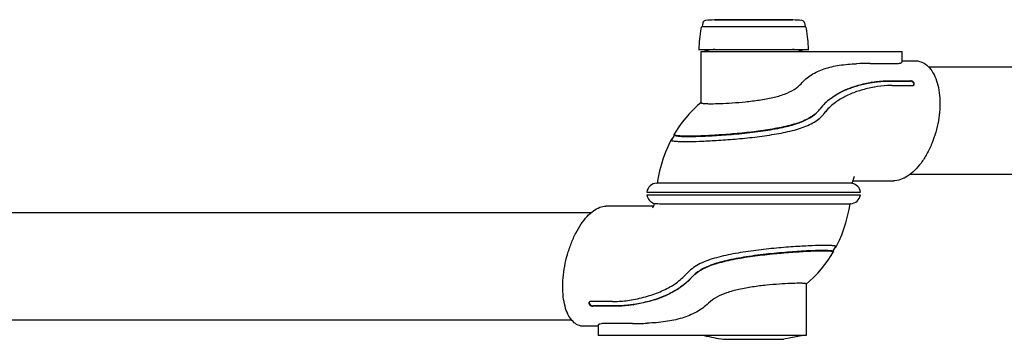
# Model space of a CAD drawing. Extents: x 0 to 420, y 0 to 297.
# Tile 4 of 7: x 121 to 242, y 103 to 142. Entities that reach past the tile are written whole.
import ezdxf

# ---------------------------------------------------------------- set-up
doc = ezdxf.new("R2010")
doc.units = 0
doc.header["$LTSCALE"] = 23.1
for name, color, linetype in [('102160_DXF_CONTINUOUS_LINE', 7, 'CONTINUOUS'), ('102162_DXF_CONTINUOUS_LINE', 7, 'CONTINUOUS'), ('102200_DXF_CONTINUOUS_LINE', 7, 'CONTINUOUS'), ('105-5481_DXF_CONTINUOUS_LI', 7, 'CONTINUOUS')]:
    doc.layers.add(name, color=color, linetype=linetype)

msp = doc.modelspace()

# ---------------------------------------------------------------- linework, layer by layer
at = {"layer": '102160_DXF_CONTINUOUS_LINE', "color": 7, "linetype": 'CONTINUOUS'}
for p, q in [((62.68, 118.44), (190.9, 118.44)), ((60.37, 105.29), (188.47, 105.29))]:
    msp.add_line(p, q, dxfattribs=at)
at = {"layer": '102162_DXF_CONTINUOUS_LINE', "color": 7, "linetype": 'CONTINUOUS'}
for p, q in [((284.22, 136.29), (232.33, 136.29)), ((284.22, 123.14), (230.04, 123.14))]:
    msp.add_line(p, q, dxfattribs=at)
at = {"layer": '102200_DXF_CONTINUOUS_LINE', "color": 7, "linetype": 'CONTINUOUS'}
for p, q in [((204.4, 138.22), (229.04, 138.22)), ((204.4, 131.95), (204.4, 138.22)), ((229.04, 136.94), (229.04, 138.22)), ((225.13, 136.74), (228.3, 136.74)), ((229.04, 137.09), (230.55, 137.09)), ((227.52, 134.58), (230.04, 134.58)), ((227.55, 134.62), (230.07, 134.62)), ((225.62, 133.85), (225.61, 133.84)), ((227.82, 134.04), (227.79, 134.04)), ((227.82, 134.04), (230.34, 134.04)), ((201.08, 127.91), (200.78, 127.36)), ((201.11, 127.97), (201.08, 127.91)), ((202.5, 127.16), (202.55, 127.16)), ((198.95, 122.05), (198.99, 122.06)), ((201.14, 122.06), (198.99, 122.06)), ((219.24, 122.05), (201.14, 122.06)), ((223.02, 122.34), (227.99, 122.34)), ((197.74, 120.97), (223.94, 120.97)), ((197.74, 120.62), (223.94, 120.62)), ((198.55, 119.24), (192.71, 119.24)), ((203.2, 119.53), (221.1, 119.53)), ((221.1, 119.53), (222.69, 119.53)), ((222.73, 119.53), (222.69, 119.53)), ((220.57, 113.67), (220.92, 114.29)), ((202.73, 111.07), (202.48, 110.79)), ((217.28, 109.68), (217.28, 103.37)), ((193.52, 107.54), (190.85, 107.54)), ((193.52, 107.54), (193.55, 107.54)), ((195.87, 107.74), (195.87, 107.74)), ((193.76, 106.96), (191.09, 106.96)), ((193.78, 107), (191.12, 107)), ((191.75, 104.49), (190, 104.49)), ((191.75, 104.62), (191.75, 103.37)), ((195.97, 104.84), (192.62, 104.84)), ((217.28, 103.37), (191.75, 103.37)), ((207.14, 102.9), (214.54, 102.9)), ((216.9, 103.37), (214.54, 102.9))]:
    msp.add_line(p, q, dxfattribs=at)
for points in [[(204.4, 131.97), (203.96, 131.58), (203.45, 131.1), (202.96, 130.6), (202.51, 130.08), (202.08, 129.54), (201.67, 128.99), (201.29, 128.41), (201.08, 128.05)], [(200.71, 127.39), (200.61, 127.19), (200.3, 126.53), (200.02, 125.85), (199.75, 125.14), (199.52, 124.38), (199.3, 123.58), (199.12, 122.74), (198.99, 122.06)], [(222.94, 122.03), (222.95, 122.09), (222.98, 122.19), (223, 122.28), (223.02, 122.36), (223.05, 122.44), (223.07, 122.52), (223.1, 122.59), (223.12, 122.65), (223.14, 122.7), (223.16, 122.75), (223.18, 122.79), (223.19, 122.83), (223.2, 122.85), (223.21, 122.87), (223.22, 122.88)], [(198.68, 119.57), (198.66, 119.51), (198.63, 119.44), (198.61, 119.38), (198.59, 119.32), (198.57, 119.27), (198.54, 119.22), (198.52, 119.18), (198.5, 119.15), (198.49, 119.11), (198.47, 119.09), (198.46, 119.06), (198.45, 119.05), (198.44, 119.03), (198.43, 119.03), (198.43, 119.02)], [(220.98, 114.25), (221.06, 114.4), (221.36, 115.05), (221.65, 115.73), (221.91, 116.44), (222.15, 117.19), (222.37, 117.99), (222.56, 118.83), (222.69, 119.53)], [(217.28, 109.66), (217.7, 110.03), (218.22, 110.51), (218.7, 111.01), (219.16, 111.53), (219.59, 112.07), (219.99, 112.62), (220.37, 113.19), (220.61, 113.59)]]:
    msp.add_lwpolyline(points, dxfattribs=at)
for centre, radius, start, end in [((210.84, 113.96), 25, 101.1016, 104.0341), ((210.84, 113.96), 25, 75.9659, 78.8984), ((225.07, 90.5), 46.24, 89.9224, 92.0179), ((227.37, 122.39), 12.23, 99.5203, 99.7466), ((228.06, 120.8), 13.28, 100.4215, 100.5966), ((230.34, 134.33), 0.287, 269.9323, 277.052), ((224.44, 126.88), 6.95, 133.7978, 142.2109), ((224.6, 126.72), 7.18, 133.4013, 133.8314), ((215.82, 133.57), 3.97, 313.1146, 321.4693), ((215.82, 133.57), 3.96, 321.471, 322.2077), ((216.11, 133.26), 4.29, 313.1339, 322.207), ((224.72, 126.51), 6.67, 133.3528, 142.1648), ((224.81, 126.5), 6.73, 133.395, 142.1484), ((216.06, 133.31), 4.36, 311.5776, 313.1341), ((198.99, 120.79), 1.26, 92, 172.0324), ((222.69, 120.79), 1.26, 7.9676, 79.1965), ((198.99, 120.79), 1.26, 187.9676, 256.7797), ((222.69, 120.79), 1.26, 272, 352.0324), ((219.65, 90.72), 23.7, 90.0006, 90.1252), ((206.29, 107.65), 4.93, 135.5961, 136.2076), ((197.47, 115.57), 7.68, 316.3121, 316.6913), ((197.48, 115.56), 7.66, 316.691, 318.0469), ((206.55, 107.41), 4.54, 137.434, 138.0472), ((206.56, 107.4), 4.55, 136.2092, 137.4336), ((193.24, 122.79), 15.28, 279.749, 279.9116), ((193.9, 121.19), 14.23, 278.8902, 279.0984), ((196.03, 157.47), 52.63, 269.9346, 271.8911), ((210.84, 127.62), 25, 255.9659, 261.4913)]:
    msp.add_arc(centre, radius, start, end, dxfattribs=at)
for points, knots in [([(216.65, 134.26), (217.02, 134.68), (217.9, 135.42), (219.53, 136.16), (221.41, 136.58), (222.74, 136.69), (223.45, 136.71)], [0, 0, 0, 0, 0.224394, 0.458694, 0.715575, 1, 1, 1, 1]), ([(230.55, 137.09), (230.83, 137.09), (231.39, 136.99), (232.14, 136.54), (232.76, 135.82), (233.23, 134.88), (233.55, 133.75), (233.76, 132.01), (233.59, 129.66), (232.94, 127.37), (232.13, 125.66), (231.42, 124.54), (230.63, 123.61), (229.78, 122.91), (228.89, 122.46), (228.28, 122.34), (227.99, 122.34)], [0, 0, 0, 0, 0.043969, 0.08903, 0.138486, 0.194198, 0.256605, 0.325127, 0.474988, 0.630611, 0.705916, 0.777043, 0.842489, 0.90129, 0.953374, 1, 1, 1, 1]), ([(228.3, 136.74), (228.4, 136.74), (228.59, 136.75), (228.8, 136.78), (228.93, 136.83), (229, 136.87), (229.04, 136.91), (229.04, 136.94)], [0, 0, 0, 0, 0.391908, 0.691769, 0.804219, 0.891515, 1, 1, 1, 1]), ([(205.57, 131.81), (205.95, 131.81), (206.83, 131.83), (208.25, 131.91), (209.85, 132.04), (211.52, 132.24), (213.13, 132.53), (214.58, 132.93), (215.78, 133.48), (216.41, 133.99), (216.65, 134.26)], [0, 0, 0, 0, 0.100563, 0.226422, 0.36856, 0.516865, 0.661096, 0.792374, 0.905389, 1, 1, 1, 1]), ([(219.67, 131.94), (220.03, 132.27), (220.82, 132.88), (222.17, 133.58), (223.68, 134.11), (224.75, 134.35), (225.3, 134.44)], [0, 0, 0, 0, 0.234727, 0.476021, 0.730108, 1, 1, 1, 1]), ([(219.67, 131.94), (220.09, 132.33), (220.96, 132.96), (222.36, 133.63), (223.78, 134.1), (224.76, 134.32), (225.27, 134.4)], [0, 0, 0, 0, 0.279643, 0.513656, 0.749738, 1, 1, 1, 1]), ([(225.27, 134.4), (225.44, 134.43), (226.19, 134.54), (226.94, 134.58), (227.52, 134.58)], [0, 0, 0, 0, 0.235409, 1, 1, 1, 1]), ([(225.35, 134.45), (225.52, 134.48), (226.25, 134.59), (226.99, 134.62), (227.55, 134.62)], [0, 0, 0, 0, 0.24284, 1, 1, 1, 1]), ([(230.51, 134.14), (230.52, 134.19), (230.5, 134.29), (230.41, 134.41), (230.27, 134.53), (230.14, 134.58), (230.04, 134.58)], [0, 0, 0, 0, 0.212395, 0.404972, 0.613025, 1, 1, 1, 1]), ([(230.52, 134.12), (230.53, 134.14), (230.55, 134.19), (230.55, 134.27), (230.51, 134.36), (230.43, 134.48), (230.28, 134.58), (230.14, 134.62), (230.07, 134.62)], [0, 0, 0, 0, 0.096029, 0.201438, 0.320829, 0.453577, 0.73754, 1, 1, 1, 1]), ([(230.38, 134.04), (230.41, 134.04), (230.46, 134.06), (230.5, 134.1), (230.52, 134.12)], [0, 0, 0, 0, 0.52369, 1, 1, 1, 1]), ([(225.61, 133.84), (225.07, 133.74), (224.05, 133.5), (222.59, 132.98), (221.29, 132.3), (220.53, 131.72), (220.19, 131.39)], [0, 0, 0, 0, 0.27093, 0.525508, 0.76639, 1, 1, 1, 1]), ([(227.79, 134.04), (227.61, 134.04), (226.89, 134.02), (226.18, 133.95), (225.66, 133.85)], [0, 0, 0, 0, 0.256397, 1, 1, 1, 1]), ([(204.4, 131.95), (204.4, 131.93), (204.43, 131.9), (204.49, 131.88), (204.58, 131.86), (204.71, 131.84), (204.88, 131.83), (205.17, 131.81), (205.4, 131.81), (205.57, 131.81)], [0, 0, 0, 0, 0.031493, 0.083853, 0.164166, 0.27383, 0.412908, 0.580921, 1, 1, 1, 1]), ([(218.53, 130.68), (218.33, 130.49), (217.88, 130.15), (217.11, 129.75), (216.24, 129.41), (214.92, 129.03), (213.12, 128.67), (210.86, 128.35), (208.58, 128.11), (206.41, 127.95), (204.5, 127.85), (203.32, 127.82), (202.8, 127.82)], [0, 0, 0, 0, 0.049919, 0.10323, 0.160769, 0.22262, 0.357243, 0.500874, 0.645352, 0.782068, 0.902731, 1, 1, 1, 1]), ([(202.85, 127.79), (203.44, 127.79), (204.78, 127.82), (206.95, 127.95), (209.41, 128.15), (211.93, 128.45), (214.23, 128.84), (216.1, 129.32), (217.5, 129.89), (218.21, 130.38), (218.49, 130.64)], [0, 0, 0, 0, 0.110407, 0.249206, 0.40567, 0.569232, 0.721089, 0.840254, 0.928996, 1, 1, 1, 1]), ([(202.55, 127.16), (203.1, 127.17), (204.34, 127.2), (206.34, 127.3), (208.6, 127.46), (210.97, 127.7), (213.32, 128.03), (215.2, 128.39), (216.56, 128.78), (217.47, 129.12), (218.27, 129.53), (218.74, 129.87), (218.95, 130.05)], [0, 0, 0, 0, 0.098163, 0.219486, 0.356576, 0.501113, 0.644497, 0.778625, 0.840148, 0.897334, 0.950312, 1, 1, 1, 1]), ([(201.12, 127.96), (201.1, 127.97), (201.08, 127.99), (201.07, 128.02), (201.07, 128.04), (201.08, 128.05)], [0, 0, 0, 0, 0.564237, 0.777508, 1, 1, 1, 1]), ([(200.71, 127.39), (200.71, 127.38), (200.7, 127.35), (200.73, 127.32), (200.74, 127.31)], [0, 0, 0, 0, 0.45917, 1, 1, 1, 1]), ([(200.8, 127.47), (200.79, 127.47), (200.76, 127.45), (200.74, 127.42), (200.72, 127.4)], [0, 0, 0, 0, 0.305111, 1, 1, 1, 1]), ([(200.76, 127.3), (200.76, 127.3), (200.79, 127.29), (200.81, 127.28), (200.84, 127.27)], [0, 0, 0, 0, 0.215712, 1, 1, 1, 1]), ([(200.78, 127.36), (200.77, 127.35), (200.76, 127.32), (200.78, 127.3), (200.79, 127.29)], [0, 0, 0, 0, 0.490621, 1, 1, 1, 1]), ([(200.85, 127.5), (200.85, 127.5), (200.83, 127.49), (200.81, 127.48), (200.8, 127.47)], [0, 0, 0, 0, 0.2653, 1, 1, 1, 1]), ([(200.84, 127.27), (200.91, 127.25), (201.11, 127.22), (201.48, 127.19), (201.95, 127.17), (202.31, 127.16), (202.5, 127.16)], [0, 0, 0, 0, 0.146415, 0.363131, 0.648774, 1, 1, 1, 1]), ([(202.8, 127.82), (202.59, 127.82), (202.21, 127.83), (201.72, 127.85), (201.4, 127.88), (201.21, 127.92), (201.15, 127.95), (201.12, 127.96)], [0, 0, 0, 0, 0.372961, 0.666011, 0.875082, 0.947832, 1, 1, 1, 1]), ([(201.18, 127.93), (201.21, 127.91), (201.28, 127.89), (201.46, 127.85), (201.78, 127.81), (202.27, 127.79), (202.64, 127.79), (202.85, 127.79)], [0, 0, 0, 0, 0.052328, 0.125232, 0.334611, 0.627615, 1, 1, 1, 1]), ([(222.93, 122.03), (222.89, 122.04), (222.79, 122.04), (222.58, 122.05), (222.27, 122.05), (221.85, 122.05), (221.33, 122.05), (220.45, 122.05), (219.74, 122.05), (219.24, 122.05)], [0, 0, 0, 0, 0.028269, 0.084701, 0.169541, 0.282606, 0.423317, 0.590708, 1, 1, 1, 1]), ([(190, 104.49), (189.76, 104.49), (189.26, 104.59), (188.62, 105.06), (188.11, 105.78), (187.73, 106.72), (187.5, 107.84), (187.4, 109.1), (187.45, 110.46), (187.64, 111.88), (187.97, 113.29), (188.43, 114.65), (188.99, 115.92), (189.64, 117.03), (190.36, 117.96), (191.12, 118.67), (191.9, 119.12), (192.46, 119.24), (192.71, 119.24)], [0, 0, 0, 0, 0.039684, 0.081408, 0.129152, 0.184776, 0.24841, 0.319101, 0.395269, 0.474967, 0.556057, 0.636318, 0.713545, 0.785677, 0.850965, 0.908255, 0.957417, 1, 1, 1, 1]), ([(198.7, 119.56), (198.72, 119.56), (198.76, 119.55), (198.89, 119.55), (199.14, 119.54), (199.52, 119.54), (200.03, 119.53), (200.66, 119.53), (201.41, 119.53), (202.27, 119.53), (202.88, 119.53), (203.2, 119.53)], [0, 0, 0, 0, 0.01143, 0.029741, 0.087326, 0.173059, 0.286742, 0.427681, 0.594677, 0.78616, 1, 1, 1, 1]), ([(219.6, 114.42), (219.08, 114.42), (217.87, 114.38), (215.88, 114.27), (213.58, 114.09), (211.12, 113.82), (209.04, 113.52), (207.43, 113.21), (206.3, 112.93), (205.25, 112.61), (204.3, 112.21), (203.46, 111.73), (202.98, 111.32), (202.77, 111.1)], [0, 0, 0, 0, 0.090302, 0.207154, 0.342767, 0.488138, 0.633817, 0.703928, 0.770873, 0.833911, 0.892721, 0.947671, 1, 1, 1, 1]), ([(203.28, 110.55), (203.48, 110.76), (203.94, 111.15), (204.74, 111.62), (205.66, 112.01), (207.04, 112.44), (208.93, 112.84), (211.29, 113.19), (213.64, 113.44), (215.83, 113.62), (217.71, 113.73), (218.85, 113.76), (219.34, 113.76)], [0, 0, 0, 0, 0.052539, 0.108047, 0.167539, 0.23123, 0.369184, 0.515202, 0.660322, 0.795186, 0.910952, 1, 1, 1, 1]), ([(219.29, 113.8), (218.71, 113.8), (217.39, 113.75), (215.18, 113.61), (212.63, 113.38), (210, 113.05), (207.63, 112.62), (205.72, 112.08), (204.31, 111.44), (203.59, 110.88), (203.31, 110.58)], [0, 0, 0, 0, 0.103619, 0.240744, 0.399633, 0.567726, 0.720545, 0.837386, 0.925959, 1, 1, 1, 1]), ([(220.52, 113.7), (220.5, 113.71), (220.45, 113.72), (220.32, 113.75), (220.08, 113.78), (219.72, 113.79), (219.44, 113.8), (219.29, 113.8)], [0, 0, 0, 0, 0.051829, 0.124178, 0.332616, 0.625534, 1, 1, 1, 1]), ([(219.34, 113.76), (219.5, 113.76), (219.78, 113.76), (220.14, 113.74), (220.38, 113.72), (220.51, 113.69), (220.56, 113.67), (220.58, 113.66)], [0, 0, 0, 0, 0.375003, 0.668045, 0.876168, 0.948341, 1, 1, 1, 1]), ([(220.88, 114.34), (220.83, 114.36), (220.68, 114.38), (220.41, 114.4), (220.06, 114.42), (219.8, 114.42), (219.65, 114.42)], [0, 0, 0, 0, 0.146694, 0.363039, 0.648295, 1, 1, 1, 1]), ([(220.58, 113.66), (220.59, 113.65), (220.61, 113.64), (220.62, 113.62), (220.62, 113.61)], [0, 0, 0, 0, 0.580072, 1, 1, 1, 1]), ([(220.85, 114.16), (220.85, 114.16), (220.87, 114.17), (220.89, 114.18), (220.9, 114.19)], [0, 0, 0, 0, 0.27037, 1, 1, 1, 1]), ([(220.9, 114.19), (220.91, 114.19), (220.94, 114.21), (220.96, 114.23), (220.97, 114.24)], [0, 0, 0, 0, 0.305959, 1, 1, 1, 1]), ([(220.92, 114.29), (220.92, 114.29), (220.92, 114.31), (220.91, 114.33), (220.91, 114.34)], [0, 0, 0, 0, 0.48924, 1, 1, 1, 1]), ([(220.95, 114.32), (220.94, 114.32), (220.93, 114.33), (220.92, 114.33), (220.91, 114.33)], [0, 0, 0, 0, 0.223934, 1, 1, 1, 1]), ([(220.98, 114.25), (220.98, 114.26), (220.98, 114.29), (220.96, 114.31), (220.95, 114.32)], [0, 0, 0, 0, 0.431389, 1, 1, 1, 1]), ([(195.87, 107.74), (196.53, 107.85), (197.79, 108.14), (199.57, 108.77), (201.16, 109.62), (202.08, 110.37), (202.48, 110.79)], [0, 0, 0, 0, 0.270368, 0.52436, 0.764858, 1, 1, 1, 1]), ([(203.02, 110.27), (202.6, 109.83), (201.77, 109.15), (200.43, 108.4), (198.62, 107.65), (197.16, 107.3), (196.15, 107.14)], [0, 0, 0, 0, 0.236071, 0.415924, 0.602198, 1, 1, 1, 1]), ([(203.02, 110.27), (202.73, 109.97), (202.15, 109.47), (201.02, 108.72), (199.64, 108.06), (197.95, 107.52), (196.78, 107.27), (196.18, 107.18)], [0, 0, 0, 0, 0.162675, 0.300011, 0.533792, 0.760214, 1, 1, 1, 1]), ([(216.41, 109.77), (216.06, 109.77), (215.26, 109.75), (213.92, 109.67), (212.36, 109.54), (210.71, 109.34), (209.07, 109.05), (207.19, 108.55), (205.91, 107.91), (205.29, 107.32)], [0, 0, 0, 0, 0.090763, 0.209423, 0.347466, 0.495035, 0.641843, 0.778567, 1, 1, 1, 1]), ([(217.28, 109.68), (217.28, 109.68), (217.26, 109.71), (217.21, 109.72), (217.14, 109.74), (217.05, 109.75), (216.93, 109.76), (216.71, 109.77), (216.54, 109.77), (216.41, 109.77)], [0, 0, 0, 0, 0.030784, 0.082647, 0.162457, 0.271686, 0.410483, 0.57862, 1, 1, 1, 1]), ([(190.78, 107.54), (190.77, 107.53), (190.72, 107.52), (190.67, 107.48), (190.65, 107.45)], [0, 0, 0, 0, 0.268612, 1, 1, 1, 1]), ([(193.55, 107.54), (193.74, 107.54), (194.5, 107.56), (195.27, 107.63), (195.82, 107.73)], [0, 0, 0, 0, 0.255386, 1, 1, 1, 1]), ([(190.65, 107.45), (190.64, 107.43), (190.62, 107.37), (190.63, 107.26), (190.71, 107.11), (190.88, 107), (191.02, 106.96), (191.09, 106.96)], [0, 0, 0, 0, 0.099554, 0.206454, 0.453203, 0.732949, 1, 1, 1, 1]), ([(190.65, 107.41), (190.64, 107.31), (190.75, 107.14), (190.94, 107.03), (191.06, 107), (191.12, 107)], [0, 0, 0, 0, 0.465, 0.741305, 1, 1, 1, 1]), ([(196.1, 107.13), (195.91, 107.1), (195.14, 107), (194.35, 106.96), (193.76, 106.96)], [0, 0, 0, 0, 0.243956, 1, 1, 1, 1]), ([(196.18, 107.18), (195.99, 107.15), (195.2, 107.04), (194.4, 107), (193.78, 107)], [0, 0, 0, 0, 0.236508, 1, 1, 1, 1]), ([(205.29, 107.32), (204.85, 106.9), (203.83, 106.16), (202.02, 105.43), (199.97, 105.01), (198.52, 104.9), (197.76, 104.87)], [0, 0, 0, 0, 0.225121, 0.461851, 0.719187, 1, 1, 1, 1]), ([(192.62, 104.84), (192.5, 104.84), (192.28, 104.83), (192.04, 104.79), (191.88, 104.74), (191.8, 104.7), (191.75, 104.65), (191.75, 104.62)], [0, 0, 0, 0, 0.391161, 0.693774, 0.807604, 0.895554, 1, 1, 1, 1])]:
    msp.add_open_spline(points, degree=3, knots=knots, dxfattribs=at)
for points in [[(230.5, 134.1), (230.51, 134.11), (230.51, 134.13), (230.51, 134.14)], [(201.08, 128.05), (201.08, 128.05), (201.08, 128.05), (201.08, 128.05)], [(200.72, 127.4), (200.72, 127.4), (200.72, 127.4), (200.71, 127.39)], [(200.74, 127.31), (200.75, 127.31), (200.75, 127.31), (200.76, 127.3)], [(220.62, 113.61), (220.62, 113.6), (220.62, 113.6), (220.61, 113.59)], [(220.91, 114.33), (220.9, 114.34), (220.89, 114.34), (220.88, 114.34)], [(220.97, 114.24), (220.97, 114.25), (220.98, 114.25), (220.98, 114.25)], [(190.85, 107.54), (190.83, 107.54), (190.81, 107.54), (190.78, 107.54)], [(190.67, 107.47), (190.66, 107.45), (190.65, 107.43), (190.65, 107.41)]]:
    msp.add_open_spline(points, degree=3, dxfattribs=at)
at = {"layer": '105-5481_DXF_CONTINUOUS_LI', "color": 7, "linetype": 'CONTINUOUS'}
for p, q in [((204.6, 141.72), (204.52, 141.27)), ((215.64, 142.12), (206.04, 142.12)), ((206.04, 142.12), (206.04, 142.09)), ((206.04, 142.09), (215.64, 142.09)), ((215.64, 142.12), (215.64, 142.09)), ((217.08, 141.72), (217.16, 141.27)), ((204.52, 141.27), (217.16, 141.27)), ((204.09, 138.47), (217.59, 138.47))]:
    msp.add_line(p, q, dxfattribs=at)
for centre, radius, start, end in [((204.97, 141.65), 0.375, 93.7727, 169.4941), ((210.84, 52.61), 89.61, 93.0705, 93.7727), ((210.84, 52.61), 89.61, 86.2273, 86.9295), ((216.71, 141.65), 0.375, 10.5059, 86.2273), ((229.18, 137.16), 25.12, 171.1852, 177.0149), ((204.72, 140.95), 0.375, 122.6728, 171.1852), ((216.96, 140.95), 0.375, 8.8148, 57.3272), ((192.5, 137.16), 25.12, 2.9851, 8.8148)]:
    msp.add_arc(centre, radius, start, end, dxfattribs=at)

doc.saveas('drawing.dxf')
